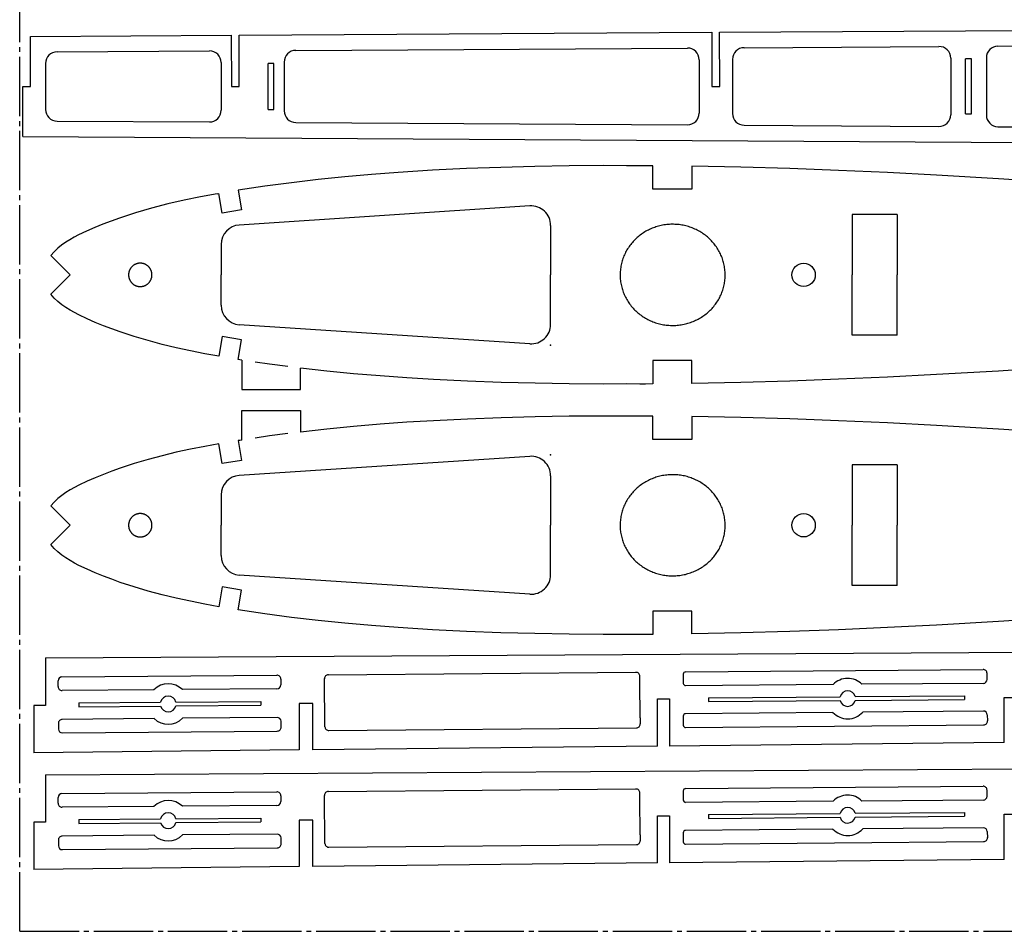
# Model space of a CAD drawing. Extents: x 4 to 1004, y 36 to 486.
# Tile 1 of 5: x 4 to 257, y 36 to 270. Entities that reach past the tile are written whole.
import ezdxf

# ---------------------------------------------------------------- set-up
doc = ezdxf.new("R2010")
doc.units = 0
doc.header["$PDSIZE"] = -1
doc.linetypes.add('SLD-ОСЕВАЯ', pattern=[19.05, 15.24, -1.27, 1.27, -1.27])
doc.linetypes.add('SLD-СПЛОШНАЯ', pattern=[0])
doc.layers.get('0').update_dxf_attribs({"linetype": 'CONTINUOUS'})

msp = doc.modelspace()

# ---------------------------------------------------------------- linework, layer by layer
at = {"color": 7, "linetype": 'SLD-ОСЕВАЯ'}
for q in [(4.38, 485.53), (1004.38, 35.53)]:
    msp.add_line((4.38, 35.53), q, dxfattribs=at)
at = {"color": 7, "linetype": 'SLD-СПЛОШНАЯ'}
for p, q in [((7.18, 265.58), (58.74, 265.89)), ((58.74, 265.89), (58.77, 252.73)), ((60.76, 265.9), (182.21, 266.64)), ((60.76, 252.73), (60.76, 265.9)), ((182.21, 266.64), (182.23, 252.73)), ((184.23, 266.65), (304.69, 267.39)), ((184.27, 252.73), (184.23, 266.65)), ((7.18, 252.73), (7.18, 265.58)), ((255.77, 263.09), (298.31, 263.35)), ((13.98, 261.62), (53.12, 261.86)), ((75.32, 261.99), (175.96, 262.6)), ((190.52, 262.69), (240.59, 263)), ((11, 258.62), (11, 246.83)), ((56.14, 258.86), (56.14, 246.59)), ((68.2, 246.83), (68.2, 258.62)), ((69.7, 258.62), (68.2, 258.62)), ((69.7, 246.83), (69.7, 258.62)), ((72.33, 258.99), (72.33, 246.46)), ((178.98, 259.6), (178.98, 245.85)), ((187.53, 259.69), (187.53, 245.76)), ((243.61, 260), (243.61, 245.45)), ((247.45, 245.67), (247.45, 259.78)), ((248.95, 259.78), (247.45, 259.78)), ((248.95, 245.67), (248.95, 259.78)), ((252.79, 260.09), (252.79, 245.36)), ((5.17, 239.89), (5.18, 252.73)), ((5.18, 252.73), (7.18, 252.73)), ((58.77, 252.73), (60.76, 252.73)), ((182.23, 252.73), (184.27, 252.73)), ((68.2, 246.83), (69.7, 246.83)), ((247.45, 245.67), (248.95, 245.67)), ((13.98, 243.83), (53.12, 243.59)), ((75.32, 243.46), (175.96, 242.85)), ((190.52, 242.76), (240.59, 242.45)), ((255.77, 242.36), (298.31, 242.1)), ((5.17, 239.89), (442.76, 237.22)), ((160.33, 232.34), (154.33, 232.36)), ((163.71, 232.35), (160.33, 232.34)), ((167.09, 226.34), (167.09, 232.33)), ((177.08, 232.22), (177.08, 226.34)), ((55.09, 225.13), (55.58, 225.22)), ((56.43, 220.15), (55.58, 225.22)), ((60.51, 226.04), (61.36, 220.97)), ((177.08, 226.34), (167.09, 226.34)), ((61.36, 220.97), (56.43, 220.15)), ((135.49, 222), (60.81, 217.09)), ((229.87, 219.78), (218.33, 219.78)), ((218.33, 219.78), (218.33, 204.28)), ((229.87, 219.78), (229.87, 204.28)), ((140.82, 217.01), (140.82, 204.28)), ((56.14, 212.1), (56.14, 204.28)), ((17.35, 204.28), (12.4, 209.27)), ((12.4, 199.3), (17.35, 204.28)), ((56.14, 196.47), (56.14, 204.28)), ((140.82, 191.56), (140.82, 204.28)), ((218.33, 188.79), (218.33, 204.28)), ((229.87, 188.79), (229.87, 204.28)), ((135.49, 186.57), (60.81, 191.48)), ((56.43, 188.42), (55.58, 183.35)), ((61.36, 187.6), (56.43, 188.42)), ((60.51, 182.52), (61.36, 187.6)), ((229.87, 188.79), (218.33, 188.79)), ((61.5, 182.37), (61.5, 174.82)), ((177.08, 182.23), (167.09, 182.23)), ((167.09, 182.23), (167.09, 176.23)), ((177.08, 176.35), (177.08, 182.23)), ((76.5, 174.82), (76.5, 180.31)), ((61.5, 174.82), (76.5, 174.82)), ((160.33, 176.23), (154.33, 176.21)), ((163.71, 176.21), (160.33, 176.23)), ((61.5, 169.38), (76.5, 169.38)), ((61.5, 161.83), (61.5, 169.38)), ((76.5, 169.38), (76.5, 163.89)), ((160.33, 167.97), (154.33, 167.99)), ((163.71, 167.98), (160.33, 167.97)), ((167.09, 161.97), (167.09, 167.96)), ((177.08, 167.85), (177.08, 161.97)), ((177.08, 161.97), (167.09, 161.97)), ((56.43, 155.78), (55.58, 160.85)), ((60.51, 161.67), (61.36, 156.6)), ((135.49, 157.63), (60.81, 152.72)), ((61.36, 156.6), (56.43, 155.78)), ((229.87, 155.41), (218.33, 155.41)), ((218.33, 155.41), (218.33, 139.92)), ((229.87, 155.41), (229.87, 139.92)), ((140.82, 152.64), (140.82, 139.92)), ((56.14, 147.73), (56.14, 139.92)), ((12.4, 144.9), (17.35, 139.92)), ((17.35, 139.92), (12.4, 134.93)), ((56.14, 132.1), (56.14, 139.92)), ((140.82, 127.19), (140.82, 139.92)), ((218.33, 124.42), (218.33, 139.92)), ((229.87, 124.42), (229.87, 139.92)), ((135.49, 122.2), (60.81, 127.11)), ((56.43, 124.05), (55.58, 118.98)), ((61.36, 123.23), (56.43, 124.05)), ((229.87, 124.42), (218.33, 124.42)), ((60.51, 118.16), (61.36, 123.23)), ((177.08, 117.86), (167.09, 117.86)), ((167.09, 117.86), (167.09, 111.87)), ((177.08, 111.98), (177.08, 117.86)), ((11, 105.8), (970.25, 111.44)), ((160.33, 111.86), (154.33, 111.84)), ((163.71, 111.85), (160.33, 111.86)), ((11, 105.8), (11, 93.61)), ((15.23, 100.93), (70.45, 101.38)), ((83.7, 101.48), (162.72, 102.12)), ((174.91, 101.63), (174.91, 99.27)), ((175.5, 102.22), (251.95, 102.83)), ((252.96, 100.27), (252.96, 101.83)), ((14.24, 98.44), (14.24, 99.93)), ((71.46, 100.38), (71.46, 98.87)), ((82.81, 88.12), (82.71, 100.48)), ((163.73, 99.58), (163.73, 101.12)), ((163.8, 90.37), (163.73, 99.58)), ((213.4, 98.97), (175.5, 98.68)), ((251.96, 99.27), (220.82, 99.03)), ((38.86, 97.63), (15.25, 97.44)), ((70.47, 97.87), (46.19, 97.68)), ((19.56, 94.28), (40.58, 94.45)), ((19.56, 94.28), (19.56, 93.28)), ((44.52, 94.48), (66.34, 94.65)), ((44.52, 93.48), (66.34, 93.65)), ((66.34, 94.65), (66.34, 93.65)), ((79.69, 94.1), (76.19, 94.1)), ((76.19, 94.1), (76.19, 82.16)), ((79.69, 82.19), (79.69, 94.1)), ((168.25, 83.11), (168.25, 95.26)), ((168.25, 95.26), (171.37, 95.26)), ((171.37, 95.26), (171.37, 83.14)), ((181.34, 95.57), (215.2, 95.84)), ((181.34, 95.57), (181.34, 94.57)), ((181.34, 94.57), (215.2, 94.84)), ((219.07, 95.87), (247.13, 96.09)), ((219.08, 94.87), (247.13, 95.09)), ((247.13, 96.09), (247.13, 95.09)), ((257.35, 84.03), (257.35, 95.64)), ((257.35, 95.64), (260.79, 95.64)), ((11, 93.61), (8.03, 93.61)), ((8.03, 93.61), (8.03, 81.45)), ((19.56, 93.28), (40.59, 93.45)), ((213.33, 91.81), (175.49, 91.47)), ((252.02, 92.16), (221, 91.88)), ((253.03, 91.17), (253.06, 89.6)), ((14.32, 89), (14.34, 87.51)), ((38.93, 90.23), (15.31, 90.02)), ((70.53, 90.52), (46.25, 90.3)), ((71.57, 88.03), (71.54, 89.54)), ((163.8, 90.37), (163.83, 88.83)), ((174.91, 90.88), (174.91, 88.51)), ((175.51, 87.92), (252.07, 88.59)), ((15.35, 86.53), (70.57, 87.01)), ((83.82, 87.13), (162.84, 87.81)), ((257.35, 84.03), (171.37, 83.14)), ((76.19, 82.16), (8.03, 81.45)), ((11, 75.8), (970.25, 81.44)), ((168.25, 83.11), (79.69, 82.19)), ((11, 75.8), (11, 63.61)), ((15.23, 70.93), (70.45, 71.38)), ((83.7, 71.48), (162.72, 72.12)), ((163.73, 69.58), (163.73, 71.12)), ((174.91, 71.63), (174.91, 69.27)), ((175.5, 72.22), (251.95, 72.83)), ((252.96, 70.27), (252.96, 71.83)), ((14.24, 68.44), (14.24, 69.93)), ((71.46, 70.38), (71.46, 68.87)), ((82.81, 58.12), (82.71, 70.48)), ((163.8, 60.37), (163.73, 69.58)), ((213.4, 68.97), (175.5, 68.68)), ((251.96, 69.27), (220.82, 69.03)), ((38.86, 67.63), (15.25, 67.44)), ((70.47, 67.87), (46.19, 67.68)), ((181.34, 65.57), (215.2, 65.84)), ((219.07, 65.87), (247.13, 66.09)), ((247.13, 66.09), (247.13, 65.09)), ((11, 63.61), (8.03, 63.61)), ((8.03, 63.61), (8.03, 51.45)), ((19.56, 64.28), (40.58, 64.45)), ((19.56, 64.28), (19.56, 63.28)), ((19.56, 63.28), (40.59, 63.45)), ((44.52, 64.48), (66.34, 64.65)), ((44.52, 63.48), (66.34, 63.65)), ((66.34, 64.65), (66.34, 63.65)), ((79.69, 64.1), (76.19, 64.1)), ((76.19, 64.1), (76.19, 52.16)), ((79.69, 52.19), (79.69, 64.1)), ((168.25, 53.11), (168.25, 65.26)), ((168.25, 65.26), (171.37, 65.26)), ((171.37, 65.26), (171.37, 53.14)), ((181.34, 65.57), (181.34, 64.57)), ((181.34, 64.57), (215.2, 64.84)), ((219.08, 64.87), (247.13, 65.09)), ((257.35, 54.03), (257.35, 65.64)), ((257.35, 65.64), (260.79, 65.64)), ((174.91, 60.88), (174.91, 58.51)), ((213.33, 61.81), (175.49, 61.47)), ((252.02, 62.16), (221, 61.88)), ((253.03, 61.17), (253.06, 59.6)), ((14.32, 59), (14.34, 57.51)), ((38.93, 60.23), (15.31, 60.02)), ((70.53, 60.52), (46.25, 60.3)), ((71.57, 58.03), (71.54, 59.54)), ((163.8, 60.37), (163.83, 58.83)), ((175.51, 57.92), (252.07, 58.59)), ((15.35, 56.53), (70.57, 57.01)), ((83.82, 57.13), (162.84, 57.81)), ((257.35, 54.03), (171.37, 53.14)), ((76.19, 52.16), (8.03, 51.45)), ((168.25, 53.11), (79.69, 52.19))]:
    msp.add_line(p, q, dxfattribs=at)
for points in [[(154.33, 232.36), (145.55, 232.29), (136.77, 232.14), (127.99, 231.91), (119.21, 231.59), (110.44, 231.16), (101.67, 230.6), (94.78, 230.08), (87.91, 229.47), (81.04, 228.78), (74.18, 227.98), (67.34, 227.07), (60.51, 226.04)], [(167.09, 232.33), (165.2, 232.35), (163.71, 232.35)], [(319.81, 224.26), (303.85, 225.58), (287.88, 226.82), (271.91, 227.97), (255.93, 229.01), (239.94, 229.94), (227.38, 230.58), (214.81, 231.14), (202.24, 231.61), (189.66, 231.97), (177.08, 232.22)], [(55.09, 225.13), (50.85, 224.35), (46.63, 223.49), (42.43, 222.53), (38.25, 221.45), (34.12, 220.24), (30.03, 218.88), (27.89, 218.11), (25.76, 217.29), (23.65, 216.43), (21.57, 215.53), (19.51, 214.55), (18.38, 213.96), (17.27, 213.33), (16.2, 212.65), (15.16, 211.92), (14.17, 211.12), (13.24, 210.23), (12.4, 209.27)], [(55.58, 183.35), (51.91, 184.01), (48.24, 184.74), (44.59, 185.53), (40.97, 186.4), (37.36, 187.37), (33.78, 188.44), (30.23, 189.61), (28.07, 190.39), (25.92, 191.21), (23.79, 192.08), (21.68, 192.99), (19.6, 193.97), (18.45, 194.57), (17.33, 195.2), (16.24, 195.88), (15.19, 196.62), (14.19, 197.43), (13.25, 198.32), (12.4, 199.3)], [(61.5, 182.37), (60.95, 182.46), (60.51, 182.52)], [(319.81, 184.31), (303.85, 182.99), (287.88, 181.75), (271.91, 180.6), (255.93, 179.56), (239.94, 178.63), (227.38, 177.99), (214.81, 177.43), (202.24, 176.96), (189.66, 176.6), (177.08, 176.35)], [(73.25, 180.71), (68.54, 181.33), (64.85, 181.86)], [(154.33, 176.21), (145.6, 176.28), (136.87, 176.42), (128.14, 176.65), (119.42, 176.97), (110.69, 177.4), (103.84, 177.82), (96.99, 178.31), (90.16, 178.88), (83.33, 179.55), (76.5, 180.31)], [(167.09, 176.23), (165.2, 176.22), (163.71, 176.21)], [(154.33, 167.99), (145.6, 167.92), (136.87, 167.78), (128.14, 167.55), (119.42, 167.23), (110.69, 166.8), (103.84, 166.38), (96.99, 165.89), (90.16, 165.31), (83.33, 164.65), (76.5, 163.89)], [(167.09, 167.96), (165.2, 167.98), (163.71, 167.98)], [(319.81, 159.89), (303.85, 161.21), (287.88, 162.45), (271.91, 163.6), (255.93, 164.64), (239.94, 165.57), (227.38, 166.21), (214.81, 166.77), (202.24, 167.24), (189.66, 167.6), (177.08, 167.85)], [(73.25, 163.49), (68.54, 162.87), (64.85, 162.34)], [(55.58, 160.85), (51.91, 160.19), (48.24, 159.46), (44.59, 158.67), (40.97, 157.8), (37.36, 156.83), (33.78, 155.76), (30.23, 154.59), (28.07, 153.81), (25.92, 152.99), (23.79, 152.12), (21.68, 151.21), (19.6, 150.23), (18.45, 149.63), (17.33, 149), (16.24, 148.32), (15.19, 147.58), (14.19, 146.77), (13.25, 145.87), (12.4, 144.9)], [(61.5, 161.83), (60.95, 161.74), (60.51, 161.67)], [(55.58, 118.98), (51.91, 119.65), (48.24, 120.37), (44.59, 121.16), (40.97, 122.04), (37.36, 123), (33.78, 124.07), (30.23, 125.24), (28.07, 126.02), (25.92, 126.84), (23.79, 127.71), (21.68, 128.62), (19.6, 129.6), (18.45, 130.2), (17.33, 130.83), (16.24, 131.51), (15.19, 132.25), (14.19, 133.06), (13.25, 133.96), (12.4, 134.93)], [(319.81, 119.94), (303.85, 118.62), (287.88, 117.38), (271.91, 116.23), (255.93, 115.19), (239.94, 114.26), (227.38, 113.62), (214.81, 113.06), (202.24, 112.59), (189.66, 112.23), (177.08, 111.98)], [(154.33, 111.84), (145.55, 111.91), (136.77, 112.06), (127.99, 112.28), (119.21, 112.61), (110.44, 113.04), (101.67, 113.6), (94.78, 114.12), (87.91, 114.72), (81.04, 115.42), (74.18, 116.22), (67.34, 117.13), (60.51, 118.16)], [(167.09, 111.87), (165.2, 111.85), (163.71, 111.85)]]:
    msp.add_lwpolyline(points, dxfattribs=at)
for points in [[(185.08, 208.08), (184.97, 208.41), (184.85, 208.73), (184.73, 209.05), (184.59, 209.36), (184.45, 209.67), (184.3, 209.98), (184.14, 210.29), (183.97, 210.59), (183.8, 210.88), (183.61, 211.17), (183.42, 211.46), (183.22, 211.74), (183.02, 212.02), (182.8, 212.29), (182.58, 212.55), (182.35, 212.81), (182.12, 213.07), (181.88, 213.31), (181.63, 213.56), (181.37, 213.79), (181.11, 214.02), (180.84, 214.24), (180.57, 214.46), (180.29, 214.67), (180.01, 214.87), (179.71, 215.06), (179.42, 215.25), (179.12, 215.43), (178.81, 215.6), (178.5, 215.76), (178.19, 215.92), (177.87, 216.07), (177.55, 216.21), (177.22, 216.34), (176.89, 216.46), (176.56, 216.58), (176.23, 216.68), (175.89, 216.78), (175.55, 216.87), (175.2, 216.95), (174.86, 217.02), (174.51, 217.09), (174.16, 217.14), (173.81, 217.19), (173.46, 217.22), (173.11, 217.25), (172.75, 217.27), (172.4, 217.28), (172.05, 217.28), (171.69, 217.28), (171.34, 217.26), (170.99, 217.23), (170.64, 217.2), (170.29, 217.16), (169.94, 217.11), (169.59, 217.04), (169.24, 216.98), (168.9, 216.9), (168.56, 216.81), (168.22, 216.72), (167.88, 216.61), (167.55, 216.5), (167.22, 216.38), (166.89, 216.25), (166.57, 216.11), (166.25, 215.97), (165.93, 215.81), (165.62, 215.65), (165.31, 215.48), (165.01, 215.31), (164.71, 215.12), (164.42, 214.93), (164.14, 214.73), (163.85, 214.53), (163.58, 214.31), (163.31, 214.09), (163.05, 213.87), (162.79, 213.64), (162.54, 213.4), (162.29, 213.15), (162.05, 212.9), (161.82, 212.64), (161.6, 212.38), (161.38, 212.11), (161.18, 211.83), (160.97, 211.55), (160.78, 211.27), (160.59, 210.98), (160.42, 210.69), (160.25, 210.39), (160.08, 210.08), (159.93, 209.78), (159.79, 209.47), (159.65, 209.15), (159.52, 208.84), (159.4, 208.52), (159.29, 208.19), (159.19, 207.87), (159.1, 207.54), (159.01, 207.21), (158.94, 206.88), (158.87, 206.54), (158.81, 206.21), (158.77, 205.87), (158.73, 205.53), (158.7, 205.19), (158.68, 204.85), (158.67, 204.51), (158.67, 204.17), (158.67, 203.83), (158.69, 203.49), (158.72, 203.15), (158.75, 202.81), (158.8, 202.47), (158.85, 202.14), (158.91, 201.8), (158.99, 201.47), (159.07, 201.14), (159.16, 200.81), (159.26, 200.48), (159.36, 200.16), (159.48, 199.84), (159.61, 199.52), (159.74, 199.2), (159.88, 198.89), (160.03, 198.58), (160.19, 198.28), (160.36, 197.98), (160.53, 197.69), (160.72, 197.39), (160.91, 197.11), (161.11, 196.83), (161.31, 196.55), (161.53, 196.28), (161.75, 196.01), (161.98, 195.75), (162.21, 195.5), (162.45, 195.25), (162.7, 195.01), (162.96, 194.78), (163.22, 194.55), (163.49, 194.33), (163.76, 194.11), (164.04, 193.9), (164.33, 193.7), (164.62, 193.51), (164.91, 193.32), (165.21, 193.14), (165.52, 192.97), (165.83, 192.81), (166.14, 192.65), (166.46, 192.5), (166.78, 192.36), (167.11, 192.23), (167.44, 192.11), (167.77, 191.99), (168.11, 191.89), (168.44, 191.79), (168.79, 191.7), (169.13, 191.62), (169.47, 191.54), (169.82, 191.48), (170.17, 191.43), (170.52, 191.38), (170.87, 191.34), (171.22, 191.32), (171.58, 191.3), (171.93, 191.29), (172.28, 191.28), (172.64, 191.29), (172.99, 191.31), (173.34, 191.33), (173.69, 191.37), (174.04, 191.41), (174.39, 191.46), (174.74, 191.52), (175.09, 191.59), (175.43, 191.67), (175.77, 191.76), (176.11, 191.85), (176.45, 191.96), (176.78, 192.07), (177.11, 192.19), (177.44, 192.32), (177.76, 192.45), (178.08, 192.6), (178.4, 192.75), (178.71, 192.91), (179.02, 193.08), (179.32, 193.26), (179.62, 193.44), (179.91, 193.63), (180.2, 193.83), (180.48, 194.04), (180.75, 194.25), (181.02, 194.47), (181.29, 194.7), (181.54, 194.93), (181.79, 195.17), (182.04, 195.42), (182.28, 195.67), (182.51, 195.93), (182.73, 196.19), (182.95, 196.46), (183.16, 196.73), (183.36, 197.01), (183.55, 197.3), (183.74, 197.59), (183.92, 197.88), (184.09, 198.18), (184.25, 198.48), (184.4, 198.79), (184.55, 199.1), (184.68, 199.41), (184.81, 199.73), (184.93, 200.05), (185.04, 200.37), (185.14, 200.7), (185.24, 201.03), (185.32, 201.36), (185.39, 201.69), (185.46, 202.03), (185.52, 202.36), (185.57, 202.7), (185.6, 203.04), (185.63, 203.38), (185.65, 203.72), (185.66, 204.06), (185.67, 204.4), (185.66, 204.74), (185.64, 205.08), (185.61, 205.42), (185.58, 205.76), (185.53, 206.09), (185.48, 206.43), (185.42, 206.76), (185.35, 207.1), (185.26, 207.43), (185.17, 207.76)], [(38.23, 205.16), (38.21, 205.24), (38.18, 205.31), (38.16, 205.38), (38.13, 205.46), (38.09, 205.53), (38.06, 205.6), (38.03, 205.67), (37.99, 205.74), (37.95, 205.81), (37.91, 205.87), (37.87, 205.94), (37.82, 206), (37.78, 206.07), (37.73, 206.13), (37.68, 206.19), (37.63, 206.25), (37.58, 206.31), (37.52, 206.37), (37.47, 206.42), (37.41, 206.48), (37.35, 206.53), (37.29, 206.58), (37.23, 206.63), (37.17, 206.68), (37.1, 206.73), (37.04, 206.77), (36.97, 206.81), (36.91, 206.86), (36.84, 206.89), (36.77, 206.93), (36.7, 206.97), (36.63, 207), (36.56, 207.03), (36.48, 207.07), (36.41, 207.09), (36.34, 207.12), (36.26, 207.14), (36.19, 207.17), (36.11, 207.19), (36.03, 207.21), (35.96, 207.22), (35.88, 207.24), (35.8, 207.25), (35.73, 207.26), (35.65, 207.27), (35.57, 207.28), (35.49, 207.28), (35.41, 207.28), (35.33, 207.28), (35.25, 207.28), (35.18, 207.28), (35.1, 207.27), (35.02, 207.26), (34.94, 207.25), (34.86, 207.24), (34.79, 207.23), (34.71, 207.21), (34.63, 207.19), (34.56, 207.17), (34.48, 207.15), (34.4, 207.13), (34.33, 207.1), (34.26, 207.07), (34.18, 207.05), (34.11, 207.01), (34.04, 206.98), (33.97, 206.94), (33.9, 206.91), (33.83, 206.87), (33.77, 206.83), (33.7, 206.79), (33.63, 206.74), (33.57, 206.7), (33.51, 206.65), (33.45, 206.6), (33.39, 206.55), (33.33, 206.5), (33.27, 206.44), (33.21, 206.39), (33.16, 206.33), (33.11, 206.27), (33.06, 206.21), (33.01, 206.15), (32.96, 206.09), (32.91, 206.03), (32.87, 205.96), (32.82, 205.9), (32.78, 205.83), (32.74, 205.76), (32.7, 205.69), (32.67, 205.62), (32.63, 205.55), (32.6, 205.48), (32.57, 205.41), (32.54, 205.33), (32.52, 205.26), (32.49, 205.19), (32.47, 205.11), (32.45, 205.03), (32.43, 204.96), (32.41, 204.88), (32.4, 204.8), (32.39, 204.73), (32.37, 204.65), (32.37, 204.57), (32.36, 204.49), (32.36, 204.41), (32.35, 204.34), (32.35, 204.26), (32.35, 204.18), (32.36, 204.1), (32.36, 204.02), (32.37, 203.94), (32.38, 203.87), (32.39, 203.79), (32.41, 203.71), (32.42, 203.63), (32.44, 203.56), (32.46, 203.48), (32.48, 203.41), (32.51, 203.33), (32.53, 203.26), (32.56, 203.18), (32.59, 203.11), (32.62, 203.04), (32.66, 202.97), (32.69, 202.9), (32.73, 202.83), (32.77, 202.76), (32.81, 202.69), (32.85, 202.63), (32.9, 202.56), (32.94, 202.5), (32.99, 202.44), (33.04, 202.38), (33.09, 202.32), (33.14, 202.26), (33.2, 202.2), (33.25, 202.14), (33.31, 202.09), (33.37, 202.04), (33.43, 201.99), (33.49, 201.94), (33.55, 201.89), (33.61, 201.84), (33.68, 201.8), (33.74, 201.75), (33.81, 201.71), (33.88, 201.67), (33.95, 201.63), (34.02, 201.6), (34.09, 201.56), (34.16, 201.53), (34.23, 201.5), (34.31, 201.47), (34.38, 201.45), (34.45, 201.42), (34.53, 201.4), (34.61, 201.38), (34.68, 201.36), (34.76, 201.34), (34.84, 201.33), (34.91, 201.32), (34.99, 201.31), (35.07, 201.3), (35.15, 201.29), (35.23, 201.29), (35.31, 201.28), (35.38, 201.28), (35.46, 201.29), (35.54, 201.29), (35.62, 201.3), (35.7, 201.3), (35.78, 201.31), (35.85, 201.32), (35.93, 201.34), (36.01, 201.35), (36.09, 201.37), (36.16, 201.39), (36.24, 201.41), (36.31, 201.44), (36.39, 201.46), (36.46, 201.49), (36.53, 201.52), (36.61, 201.55), (36.68, 201.59), (36.75, 201.62), (36.82, 201.66), (36.88, 201.7), (36.95, 201.74), (37.02, 201.78), (37.08, 201.83), (37.15, 201.87), (37.21, 201.92), (37.27, 201.97), (37.33, 202.02), (37.39, 202.07), (37.45, 202.13), (37.5, 202.18), (37.56, 202.24), (37.61, 202.3), (37.66, 202.36), (37.71, 202.42), (37.76, 202.48), (37.81, 202.54), (37.85, 202.61), (37.89, 202.67), (37.94, 202.74), (37.98, 202.81), (38.01, 202.88), (38.05, 202.95), (38.08, 203.02), (38.12, 203.09), (38.15, 203.16), (38.17, 203.23), (38.2, 203.31), (38.23, 203.38), (38.25, 203.46), (38.27, 203.53), (38.29, 203.61), (38.3, 203.69), (38.32, 203.76), (38.33, 203.84), (38.34, 203.92), (38.35, 204), (38.36, 204.07), (38.36, 204.15), (38.36, 204.23), (38.36, 204.31), (38.36, 204.39), (38.36, 204.47), (38.35, 204.55), (38.35, 204.62), (38.34, 204.7), (38.32, 204.78), (38.31, 204.86), (38.29, 204.93), (38.28, 205.01), (38.26, 205.09)], [(185.08, 143.72), (184.97, 144.04), (184.85, 144.36), (184.73, 144.68), (184.59, 145), (184.45, 145.31), (184.3, 145.61), (184.14, 145.92), (183.97, 146.22), (183.8, 146.51), (183.61, 146.8), (183.42, 147.09), (183.22, 147.37), (183.02, 147.65), (182.8, 147.92), (182.58, 148.18), (182.35, 148.44), (182.12, 148.7), (181.88, 148.95), (181.63, 149.19), (181.37, 149.42), (181.11, 149.65), (180.84, 149.87), (180.57, 150.09), (180.29, 150.3), (180.01, 150.5), (179.71, 150.69), (179.42, 150.88), (179.12, 151.06), (178.81, 151.23), (178.5, 151.39), (178.19, 151.55), (177.87, 151.7), (177.55, 151.84), (177.22, 151.97), (176.89, 152.09), (176.56, 152.21), (176.23, 152.31), (175.89, 152.41), (175.55, 152.5), (175.2, 152.58), (174.86, 152.65), (174.51, 152.72), (174.16, 152.77), (173.81, 152.82), (173.46, 152.86), (173.11, 152.88), (172.75, 152.9), (172.4, 152.91), (172.05, 152.92), (171.69, 152.91), (171.34, 152.89), (170.99, 152.87), (170.64, 152.83), (170.29, 152.79), (169.94, 152.74), (169.59, 152.68), (169.24, 152.61), (168.9, 152.53), (168.56, 152.44), (168.22, 152.35), (167.88, 152.24), (167.55, 152.13), (167.22, 152.01), (166.89, 151.88), (166.57, 151.75), (166.25, 151.6), (165.93, 151.45), (165.62, 151.29), (165.31, 151.12), (165.01, 150.94), (164.71, 150.76), (164.42, 150.56), (164.14, 150.37), (163.85, 150.16), (163.58, 149.95), (163.31, 149.73), (163.05, 149.5), (162.79, 149.27), (162.54, 149.03), (162.29, 148.78), (162.05, 148.53), (161.82, 148.27), (161.6, 148.01), (161.38, 147.74), (161.18, 147.46), (160.97, 147.19), (160.78, 146.9), (160.59, 146.61), (160.42, 146.32), (160.25, 146.02), (160.08, 145.72), (159.93, 145.41), (159.79, 145.1), (159.65, 144.79), (159.52, 144.47), (159.4, 144.15), (159.29, 143.82), (159.19, 143.5), (159.1, 143.17), (159.01, 142.84), (158.94, 142.51), (158.87, 142.17), (158.81, 141.84), (158.77, 141.5), (158.73, 141.16), (158.7, 140.82), (158.68, 140.48), (158.67, 140.14), (158.67, 139.8), (158.67, 139.46), (158.69, 139.12), (158.72, 138.78), (158.75, 138.44), (158.8, 138.11), (158.85, 137.77), (158.91, 137.44), (158.99, 137.1), (159.07, 136.77), (159.16, 136.44), (159.26, 136.11), (159.36, 135.79), (159.48, 135.47), (159.61, 135.15), (159.74, 134.84), (159.88, 134.52), (160.03, 134.22), (160.19, 133.91), (160.36, 133.61), (160.53, 133.32), (160.72, 133.03), (160.91, 132.74), (161.11, 132.46), (161.31, 132.18), (161.53, 131.91), (161.75, 131.65), (161.98, 131.39), (162.21, 131.13), (162.45, 130.89), (162.7, 130.64), (162.96, 130.41), (163.22, 130.18), (163.49, 129.96), (163.76, 129.74), (164.04, 129.53), (164.33, 129.33), (164.62, 129.14), (164.91, 128.95), (165.21, 128.77), (165.52, 128.6), (165.83, 128.44), (166.14, 128.28), (166.46, 128.13), (166.78, 127.99), (167.11, 127.86), (167.44, 127.74), (167.77, 127.62), (168.11, 127.52), (168.44, 127.42), (168.79, 127.33), (169.13, 127.25), (169.47, 127.18), (169.82, 127.11), (170.17, 127.06), (170.52, 127.01), (170.87, 126.98), (171.22, 126.95), (171.58, 126.93), (171.93, 126.92), (172.28, 126.92), (172.64, 126.92), (172.99, 126.94), (173.34, 126.97), (173.69, 127), (174.04, 127.04), (174.39, 127.09), (174.74, 127.15), (175.09, 127.22), (175.43, 127.3), (175.77, 127.39), (176.11, 127.48), (176.45, 127.59), (176.78, 127.7), (177.11, 127.82), (177.44, 127.95), (177.76, 128.09), (178.08, 128.23), (178.4, 128.38), (178.71, 128.55), (179.02, 128.71), (179.32, 128.89), (179.62, 129.08), (179.91, 129.27), (180.2, 129.47), (180.48, 129.67), (180.75, 129.88), (181.02, 130.1), (181.29, 130.33), (181.54, 130.56), (181.79, 130.8), (182.04, 131.05), (182.28, 131.3), (182.51, 131.56), (182.73, 131.82), (182.95, 132.09), (183.16, 132.37), (183.36, 132.65), (183.55, 132.93), (183.74, 133.22), (183.92, 133.51), (184.09, 133.81), (184.25, 134.12), (184.4, 134.42), (184.55, 134.73), (184.68, 135.05), (184.81, 135.36), (184.93, 135.68), (185.04, 136.01), (185.14, 136.33), (185.24, 136.66), (185.32, 136.99), (185.39, 137.32), (185.46, 137.66), (185.52, 137.99), (185.57, 138.33), (185.6, 138.67), (185.63, 139.01), (185.65, 139.35), (185.66, 139.69), (185.67, 140.03), (185.66, 140.37), (185.64, 140.71), (185.61, 141.05), (185.58, 141.39), (185.53, 141.72), (185.48, 142.06), (185.42, 142.4), (185.35, 142.73), (185.26, 143.06), (185.17, 143.39)], [(38.23, 140.79), (38.21, 140.87), (38.18, 140.94), (38.16, 141.02), (38.13, 141.09), (38.09, 141.16), (38.06, 141.23), (38.03, 141.3), (37.99, 141.37), (37.95, 141.44), (37.91, 141.51), (37.87, 141.57), (37.82, 141.64), (37.78, 141.7), (37.73, 141.76), (37.68, 141.82), (37.63, 141.88), (37.58, 141.94), (37.52, 142), (37.47, 142.06), (37.41, 142.11), (37.35, 142.16), (37.29, 142.21), (37.23, 142.26), (37.17, 142.31), (37.1, 142.36), (37.04, 142.4), (36.97, 142.45), (36.91, 142.49), (36.84, 142.53), (36.77, 142.56), (36.7, 142.6), (36.63, 142.63), (36.56, 142.67), (36.48, 142.7), (36.41, 142.73), (36.34, 142.75), (36.26, 142.78), (36.19, 142.8), (36.11, 142.82), (36.03, 142.84), (35.96, 142.86), (35.88, 142.87), (35.8, 142.88), (35.73, 142.89), (35.65, 142.9), (35.57, 142.91), (35.49, 142.91), (35.41, 142.92), (35.33, 142.92), (35.25, 142.91), (35.18, 142.91), (35.1, 142.9), (35.02, 142.9), (34.94, 142.89), (34.86, 142.87), (34.79, 142.86), (34.71, 142.84), (34.63, 142.83), (34.56, 142.81), (34.48, 142.78), (34.4, 142.76), (34.33, 142.73), (34.26, 142.71), (34.18, 142.68), (34.11, 142.65), (34.04, 142.61), (33.97, 142.58), (33.9, 142.54), (33.83, 142.5), (33.77, 142.46), (33.7, 142.42), (33.63, 142.37), (33.57, 142.33), (33.51, 142.28), (33.45, 142.23), (33.39, 142.18), (33.33, 142.13), (33.27, 142.07), (33.21, 142.02), (33.16, 141.96), (33.11, 141.9), (33.06, 141.84), (33.01, 141.78), (32.96, 141.72), (32.91, 141.66), (32.87, 141.59), (32.82, 141.53), (32.78, 141.46), (32.74, 141.39), (32.7, 141.32), (32.67, 141.25), (32.63, 141.18), (32.6, 141.11), (32.57, 141.04), (32.54, 140.97), (32.52, 140.89), (32.49, 140.82), (32.47, 140.74), (32.45, 140.67), (32.43, 140.59), (32.41, 140.51), (32.4, 140.44), (32.39, 140.36), (32.37, 140.28), (32.37, 140.2), (32.36, 140.12), (32.36, 140.05), (32.35, 139.97), (32.35, 139.89), (32.35, 139.81), (32.36, 139.73), (32.36, 139.65), (32.37, 139.58), (32.38, 139.5), (32.39, 139.42), (32.41, 139.34), (32.42, 139.27), (32.44, 139.19), (32.46, 139.11), (32.48, 139.04), (32.51, 138.96), (32.53, 138.89), (32.56, 138.82), (32.59, 138.74), (32.62, 138.67), (32.66, 138.6), (32.69, 138.53), (32.73, 138.46), (32.77, 138.39), (32.81, 138.33), (32.85, 138.26), (32.9, 138.19), (32.94, 138.13), (32.99, 138.07), (33.04, 138.01), (33.09, 137.95), (33.14, 137.89), (33.2, 137.83), (33.25, 137.78), (33.31, 137.72), (33.37, 137.67), (33.43, 137.62), (33.49, 137.57), (33.55, 137.52), (33.61, 137.47), (33.68, 137.43), (33.74, 137.39), (33.81, 137.34), (33.88, 137.3), (33.95, 137.27), (34.02, 137.23), (34.09, 137.2), (34.16, 137.16), (34.23, 137.13), (34.31, 137.11), (34.38, 137.08), (34.45, 137.05), (34.53, 137.03), (34.61, 137.01), (34.68, 136.99), (34.76, 136.98), (34.84, 136.96), (34.91, 136.95), (34.99, 136.94), (35.07, 136.93), (35.15, 136.92), (35.23, 136.92), (35.31, 136.92), (35.38, 136.92), (35.46, 136.92), (35.54, 136.92), (35.62, 136.93), (35.7, 136.93), (35.78, 136.94), (35.85, 136.96), (35.93, 136.97), (36.01, 136.99), (36.09, 137), (36.16, 137.02), (36.24, 137.05), (36.31, 137.07), (36.39, 137.1), (36.46, 137.12), (36.53, 137.15), (36.61, 137.19), (36.68, 137.22), (36.75, 137.25), (36.82, 137.29), (36.88, 137.33), (36.95, 137.37), (37.02, 137.41), (37.08, 137.46), (37.15, 137.5), (37.21, 137.55), (37.27, 137.6), (37.33, 137.65), (37.39, 137.7), (37.45, 137.76), (37.5, 137.81), (37.56, 137.87), (37.61, 137.93), (37.66, 137.99), (37.71, 138.05), (37.76, 138.11), (37.81, 138.17), (37.85, 138.24), (37.89, 138.3), (37.94, 138.37), (37.98, 138.44), (38.01, 138.51), (38.05, 138.58), (38.08, 138.65), (38.12, 138.72), (38.15, 138.79), (38.17, 138.87), (38.2, 138.94), (38.23, 139.01), (38.25, 139.09), (38.27, 139.16), (38.29, 139.24), (38.3, 139.32), (38.32, 139.39), (38.33, 139.47), (38.34, 139.55), (38.35, 139.63), (38.36, 139.71), (38.36, 139.78), (38.36, 139.86), (38.36, 139.94), (38.36, 140.02), (38.36, 140.1), (38.35, 140.18), (38.35, 140.26), (38.34, 140.33), (38.32, 140.41), (38.31, 140.49), (38.29, 140.56), (38.28, 140.64), (38.26, 140.72)]]:
    msp.add_lwpolyline(points, close=True, dxfattribs=at)
for centre in [(205.83, 204.28), (205.83, 139.92)]:
    msp.add_circle(centre, 3, dxfattribs=at)
for centre, radius, start, end in [((14, 258.62), 3, 90.349, 180), ((53.14, 258.86), 3, 0, 90.349), ((75.33, 258.99), 3, 90.349, 180), ((175.98, 259.6), 3, 0, 90.349), ((190.53, 259.69), 3, 90.349, 180), ((240.61, 260), 3, 0, 90.349), ((255.79, 260.09), 3, 90.349, 180), ((14, 246.83), 3, 180, 269.651), ((53.14, 246.59), 3, 269.651, 0), ((75.33, 246.46), 3, 180, 269.651), ((175.98, 245.85), 3, 269.651, 0), ((190.53, 245.76), 3, 180, 269.651), ((240.61, 245.45), 3, 269.651, 0), ((255.79, 245.36), 3, 180, 269.651), ((135.82, 217.01), 5, 0, 93.7617), ((61.14, 212.1), 5, 93.7617, 180), ((61.14, 196.47), 5, 180, 266.2383), ((135.82, 191.56), 5, 266.2383, 0), ((135.82, 152.64), 5, 360, 93.7617), ((61.14, 147.73), 5, 93.7617, 180), ((61.14, 132.1), 5, 180, 266.2383), ((135.82, 127.19), 5, 266.2383, 0), ((70.46, 100.38), 1, 360, 90.4601), ((83.71, 100.48), 1, 90.4601, 180.4788), ((162.73, 101.12), 1, 0, 90.4601), ((175.5, 101.63), 0.589, 90.4601, 180), ((251.96, 101.83), 1, 360, 90.4601), ((15.24, 99.93), 1, 90.4601, 180), ((42.55, 93.96), 5.2, 45.6576, 135.2242), ((70.46, 98.87), 1, 270.4409, 0), ((175.5, 99.27), 0.589, 180, 270.4409), ((217.14, 95.35), 5.2, 44.9586, 135.9232), ((251.96, 100.27), 1, 270.4409, 360), ((15.24, 98.44), 1, 180, 270.4409), ((217.14, 95.35), 2, 14.9332, 165.9782), ((42.55, 93.96), 2.03, 14.721, 166.1904), ((217.14, 95.35), 2, 194.9332, 345.9782), ((42.55, 93.96), 2.03, 194.721, 346.1904), ((175.5, 90.88), 0.589, 90.5166, 180), ((217.14, 95.35), 5.2, 222.966, 318.0672), ((252.03, 91.16), 1, 0.9575, 90.5166), ((15.32, 89.02), 1, 90.5166, 180.9575), ((42.55, 93.96), 5.2, 225.8019, 315.2312), ((70.54, 89.52), 1, 0.9575, 90.5166), ((162.83, 88.81), 1, 270.4974, 0.9575), ((252.06, 89.59), 1, 270.4974, 0.9575), ((15.34, 87.53), 1, 180.9575, 270.4974), ((70.57, 88.01), 1, 270.4974, 0.9575), ((83.81, 88.13), 1, 180.4788, 270.4974), ((175.5, 88.51), 0.589, 180, 270.4974), ((15.24, 69.93), 1, 90.4601, 180), ((70.46, 70.38), 1, 360, 90.4601), ((83.71, 70.48), 1, 90.4601, 180.4788), ((162.73, 71.12), 1, 0, 90.4601), ((175.5, 71.63), 0.589, 90.4601, 180), ((251.96, 71.83), 1, 360, 90.4601), ((15.24, 68.44), 1, 180, 270.4409), ((42.55, 63.96), 5.2, 45.6576, 135.2242), ((70.46, 68.87), 1, 270.4409, 0), ((175.5, 69.27), 0.589, 180, 270.4409), ((217.14, 65.35), 5.2, 44.9586, 135.9232), ((251.96, 70.27), 1, 270.4409, 360), ((42.55, 63.96), 2.03, 14.721, 166.1904), ((217.14, 65.35), 2, 14.9332, 165.9782), ((42.55, 63.96), 2.03, 194.721, 346.1904), ((217.14, 65.35), 2, 194.9332, 345.9782), ((175.5, 60.88), 0.589, 90.5166, 180), ((217.14, 65.35), 5.2, 222.966, 318.0672), ((252.03, 61.16), 1, 0.9575, 90.5166), ((15.32, 59.02), 1, 90.5166, 180.9575), ((42.55, 63.96), 5.2, 225.8019, 315.2312), ((70.54, 59.52), 1, 0.9575, 90.5166), ((162.83, 58.81), 1, 270.4974, 0.9575), ((175.5, 58.51), 0.589, 180, 270.4974), ((252.06, 59.59), 1, 270.4974, 0.9575), ((15.34, 57.53), 1, 180.9575, 270.4974), ((70.57, 58.01), 1, 270.4974, 0.9575), ((83.81, 58.13), 1, 180.4788, 270.4974)]:
    msp.add_arc(centre, radius, start, end, dxfattribs=at)
for p in [(140.82, 186.22), (140.82, 157.98)]:
    msp.add_point(p, dxfattribs=at)

doc.saveas('drawing.dxf')
